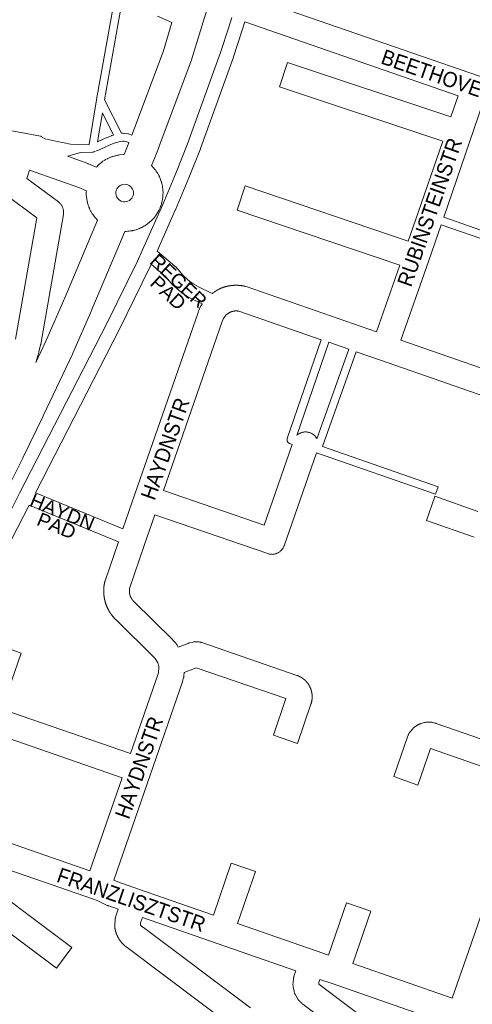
# Model space of a CAD drawing. Header units: metres. Extents: x 123819 to 142731, y 393440 to 405763.
# Tile 238 of 256: x 133596 to 133826, y 399340 to 399839. Entities that reach past the tile are written whole.
import ezdxf
from ezdxf.enums import TextEntityAlignment as Align

# ---------------------------------------------------------------- set-up
doc = ezdxf.new("R2010")
doc.units = ezdxf.units.M
doc.header["$MEASUREMENT"] = 0
for name, color, linetype, lineweight in [('gs-anno-wegen algemeen tekst', 7, 'Continuous', 0), ('gs-knt-aanvullende hoofdweg', 7, 'Continuous', 0), ('gs-knt-fietspaden', 7, 'Continuous', 0), ('gs-knt-paden', 7, 'Continuous', 0), ('gs-knt-wegen algemeen', 7, 'Continuous', 0)]:
    doc.layers.add(name, color=color, linetype=linetype, lineweight=lineweight)
doc.styles.add('Style-Arial', font='arial.ttf')

msp = doc.modelspace()

# ---------------------------------------------------------------- linework, layer by layer
at = {"layer": 'gs-knt-aanvullende hoofdweg', "color": 7, "linetype": 'Continuous', "flags": 128}
for points in [[(133691.26, 399844.97), (133683.43, 399819.12), (133683.42, 399819.1), (133683.35, 399818.87), (133683.27, 399818.64), (133683.26, 399818.63), (133683.25, 399818.6), (133666.81, 399774.79), (133666.75, 399774.63), (133665.51, 399771.55), (133663.06, 399765.44), (133664.22, 399764.2), (133664.78, 399763.51), (133665, 399763.24), (133665.2, 399762.96), (133665.27, 399762.85), (133666.19, 399761.43), (133666.7, 399760.51), (133666.73, 399760.46), (133666.77, 399760.38), (133666.86, 399760.21), (133666.89, 399760.15), (133666.91, 399760.11), (133666.95, 399760.03), (133667.01, 399759.9), (133667.04, 399759.81), (133667.07, 399759.75), (133667.66, 399758.35), (133668, 399757.36), (133668.02, 399757.28), (133668.04, 399757.22), (133668.07, 399757.15), (133668.1, 399757.06), (133668.12, 399756.97), (133668.15, 399756.89), (133668.16, 399756.83), (133668.18, 399756.75), (133668.21, 399756.65), (133668.23, 399756.56), (133668.24, 399756.51), (133668.26, 399756.45), (133668.56, 399755.07), (133668.57, 399755.02), (133668.64, 399754.68), (133668.69, 399754.34), (133668.77, 399753.74), (133668.78, 399753.62), (133668.81, 399753.39), (133668.81, 399753.36), (133668.81, 399753.31), (133668.83, 399753.05), (133668.83, 399753), (133668.89, 399751.76), (133668.89, 399751.43), (133668.88, 399751.09), (133668.84, 399750.18), (133668.84, 399750.15), (133668.84, 399750.08), (133668.82, 399749.84), (133668.81, 399749.76), (133668.81, 399749.71), (133668.8, 399749.63), (133668.78, 399749.5), (133668.76, 399749.36), (133668.75, 399749.28), (133668.61, 399748.29), (133668.31, 399746.85), (133668.29, 399746.75), (133668.27, 399746.67), (133668.26, 399746.61), (133668.24, 399746.55), (133668.19, 399746.34), (133668.18, 399746.3), (133668.16, 399746.25), (133668.09, 399746.01), (133668.07, 399745.96), (133667.77, 399745.07), (133667.75, 399744.99), (133667.72, 399744.92), (133667.67, 399744.78), (133667.51, 399744.36), (133667.39, 399744.07), (133667.08, 399743.33), (133667.07, 399743.32), (133666.93, 399743.02), (133666.93, 399743.01), (133666.77, 399742.71), (133666.77, 399742.7), (133666.33, 399741.9), (133665.42, 399740.45), (133665.28, 399740.25), (133665.25, 399740.19), (133665.22, 399740.15), (133665.18, 399740.09), (133665.09, 399739.97), (133665, 399739.85), (133664.95, 399739.79), (133664.88, 399739.69), (133664.33, 399738.99), (133664.05, 399738.66), (133663.76, 399738.35), (133663.25, 399737.83), (133662.97, 399737.55), (133662.93, 399737.51), (133662.87, 399737.45), (133662.72, 399737.31), (133662.66, 399737.26), (133662.63, 399737.22), (133662.54, 399737.14), (133662.47, 399737.08), (133662.43, 399737.05), (133662, 399736.68), (133661.07, 399735.95), (133661.01, 399735.91), (133660.65, 399735.63), (133660.27, 399735.37), (133660.24, 399735.34), (133660.2, 399735.31), (133660.19, 399735.31), (133659.94, 399735.14), (133659.91, 399735.12), (133659.91, 399735.12), (133659.62, 399734.94), (133659.61, 399734.94), (133659.29, 399734.76), (133659.22, 399734.71), (133659.12, 399734.66), (133658.69, 399734.41), (133658.4, 399734.25), (133658.11, 399734.11), (133657.83, 399733.98), (133657.71, 399733.92), (133657.55, 399733.85), (133657.09, 399733.63), (133657.07, 399733.62), (133657.03, 399733.61), (133656.86, 399733.53), (133656.77, 399733.49), (133656.75, 399733.49), (133656.11, 399733.21), (133655.82, 399733.09), (133655.52, 399732.99), (133655.22, 399732.9), (133654.54, 399732.7), (133654.22, 399732.62), (133653.89, 399732.55), (133653.35, 399732.45), (133653.29, 399732.44), (133653.23, 399732.43), (133653.03, 399732.39), (133653.01, 399732.39), (133652.86, 399732.36), (133652.55, 399732.31), (133652.38, 399732.29), (133651.66, 399732.19), (133651.59, 399732.18), (133651.55, 399732.17), (133651.35, 399732.15), (133651.22, 399732.14), (133651.17, 399732.13), (133651.08, 399732.13), (133651.05, 399732.12), (133650.16, 399732.06), (133650.14, 399732.06), (133649.82, 399732.05), (133649.76, 399732.05), (133649.71, 399732.05), (133649.66, 399732.05), (133649.52, 399732.05), (133649.47, 399732.05), (133647.22, 399726.71), (133632.78, 399692.43), (133632.75, 399692.35), (133623.14, 399670.34), (133623.05, 399670.13), (133608.06, 399638.45), (133608.02, 399638.38), (133597.68, 399617.1), (133597.63, 399617.02), (133578.09, 399578.08)], [(133652.99, 399780.91), (133669.11, 399823.69), (133669.12, 399823.69), (133669.12, 399823.7), (133673.44, 399838.09)], [(133634.94, 399764.61), (133635.23, 399764.91), (133635.85, 399765.55), (133636.26, 399765.94), (133636.31, 399765.98), (133636.33, 399766), (133636.55, 399766.21), (133636.58, 399766.23), (133637.06, 399766.64), (133637.67, 399767.11), (133637.92, 399767.29), (133638.37, 399767.62), (133639.14, 399768.11), (133639.18, 399768.13), (133639.45, 399768.31), (133639.47, 399768.32), (133639.75, 399768.49), (133640.5, 399768.87), (133640.67, 399768.96), (133640.94, 399769.1), (133641.2, 399769.23), (133642.29, 399769.69), (133642.35, 399769.71), (133642.36, 399769.72), (133642.65, 399769.83), (133642.66, 399769.83), (133642.68, 399769.84), (133642.7, 399769.85), (133642.71, 399769.85), (133642.97, 399769.94), (133643, 399769.95), (133643.01, 399769.96), (133643.03, 399769.96), (133643.05, 399769.97), (133643.11, 399769.99), (133643.92, 399770.23), (133644.26, 399770.32), (133644.61, 399770.4), (133644.78, 399770.44), (133645.45, 399770.61), (133645.78, 399770.69), (133646.12, 399770.76), (133646.46, 399770.81), (133646.8, 399770.84), (133648.98, 399771.01), (133649.01, 399771.02), (133649.12, 399771.02), (133651.54, 399777.07), (133651.57, 399777.15)], [(133648.77, 399747.15), (133649.49, 399747.1), (133650.3, 399747.19), (133651.08, 399747.43), (133651.8, 399747.8), (133652.44, 399748.3), (133652.98, 399748.9), (133653.39, 399749.59), (133653.68, 399750.35), (133653.83, 399751.15), (133653.82, 399751.96), (133653.67, 399752.76), (133653.38, 399753.52), (133652.95, 399754.21), (133652.41, 399754.81), (133651.77, 399755.3), (133651.06, 399755.66), (133650.26, 399755.9), (133649.82, 399755.95), (133648.24, 399755.77), (133647.74, 399755.65), (133647.13, 399755.37), (133646.48, 399754.89), (133645.92, 399754.3), (133645.49, 399753.65), (133645.48, 399753.63), (133645.39, 399753.42), (133645.27, 399753.15), (133645.14, 399752.79), (133645.13, 399752.76), (133644.99, 399752.08), (133644.96, 399751.27), (133645.09, 399750.47), (133645.35, 399749.71), (133645.75, 399749), (133646.27, 399748.38), (133646.86, 399747.9), (133647.69, 399747.45), (133648.76, 399747.15), (133648.77, 399747.15), (133648.77, 399747.15)], [(133604.26, 399665.54), (133609.42, 399676.45), (133618.96, 399698.31), (133635.59, 399737.77), (133634.41, 399739.06), (133634.05, 399739.54), (133633.6, 399740.12), (133633.58, 399740.15), (133633.55, 399740.19), (133633.53, 399740.22), (133633.51, 399740.25), (133633.36, 399740.45), (133633.21, 399740.68), (133633.15, 399740.79), (133632.43, 399741.94), (133632.24, 399742.29), (133632.1, 399742.57), (133631.79, 399743.18), (133631.76, 399743.24), (133631.64, 399743.5), (133631.59, 399743.61), (133631.57, 399743.65), (133631.56, 399743.68), (133631.51, 399743.8), (133631.29, 399744.31), (133631.26, 399744.39), (133631.14, 399744.69), (133631.01, 399745.04), (133630.89, 399745.41), (133630.57, 399746.52), (133630.56, 399746.55), (133630.53, 399746.64), (133630.52, 399746.69), (133630.5, 399746.75), (133630.48, 399746.85), (133630.47, 399746.87), (133630.44, 399747.02), (133630.42, 399747.11), (133630.41, 399747.14), (133630.41, 399747.14), (133630.4, 399747.18), (133630.4, 399747.2), (133630.15, 399748.51), (133629.97, 399750.03), (133629.94, 399750.37), (133629.93, 399750.71), (133629.93, 399752), (133629.96, 399752.57)]]:
    msp.add_lwpolyline(points, dxfattribs=at)
at = {"layer": 'gs-knt-fietspaden', "color": 7, "linetype": 'Continuous', "flags": 128}
for points in [[(133578.09, 399578.08), (133583.97, 399575.64), (133596.09, 399599.22), (133640.28, 399685.26), (133655.91, 399716.93), (133658.45, 399722.64), (133668.72, 399745.71), (133675.56, 399761.89), (133681.31, 399776.54), (133698.11, 399822.82), (133702.27, 399835.77), (133703.8, 399840.63)], [(133710.44, 399838.34), (133708.96, 399833.65), (133708.95, 399833.63), (133704.77, 399820.61), (133704.73, 399820.48), (133687.89, 399774.1), (133687.86, 399774.01), (133682.07, 399759.28), (133682.04, 399759.2), (133675.17, 399742.94), (133675.14, 399742.88), (133665.88, 399722.07)], [(133665.88, 399722.07), (133674.95, 399714.43), (133675.06, 399714.33), (133675.16, 399714.24), (133675.26, 399714.14), (133675.35, 399714.03), (133679.27, 399709.48), (133682.71, 399706.51), (133684.5, 399705.32), (133686.97, 399703.95), (133693.78, 399700.62)], [(133662.91, 399715.39), (133662.3, 399714.01), (133662.24, 399713.88), (133646.57, 399682.13), (133646.54, 399682.08), (133604.08, 399599.41)], [(133688.79, 399695.25), (133683.81, 399697.69), (133683.66, 399697.76), (133680.98, 399699.24), (133680.85, 399699.32), (133680.72, 399699.4), (133678.63, 399700.8), (133678.52, 399700.88), (133678.4, 399700.96), (133678.3, 399701.05), (133674.49, 399704.33), (133674.39, 399704.42), (133674.29, 399704.51), (133674.2, 399704.6), (133674.11, 399704.7), (133670.21, 399709.24), (133662.91, 399715.39)], [(133604.08, 399599.41), (133648.51, 399581.14)], [(133600.86, 399593.14), (133588.74, 399569.56), (133554.73, 399502.98), (133527.07, 399444.94)], [(133646.22, 399574.49), (133600.86, 399593.14)]]:
    msp.add_lwpolyline(points, dxfattribs=at)
at = {"layer": 'gs-knt-paden', "color": 7, "linetype": 'Continuous', "flags": 128}
for points in [[(133561.78, 399788.62), (133606.61, 399780.34), (133606.66, 399780.33), (133606.69, 399780.33), (133606.7, 399780.32), (133606.76, 399780.31), (133606.78, 399780.31), (133606.8, 399780.3), (133606.85, 399780.28), (133606.87, 399780.28), (133606.89, 399780.27), (133606.94, 399780.25), (133606.97, 399780.24), (133606.98, 399780.24), (133607.03, 399780.22), (133607.06, 399780.21), (133607.07, 399780.2), (133607.12, 399780.18), (133607.14, 399780.17), (133607.16, 399780.16), (133607.21, 399780.13), (133609.08, 399779.11), (133615.09, 399777.74), (133618.68, 399777.06), (133618.76, 399777.04), (133621.93, 399776.31), (133625.74, 399775.98), (133631.32, 399776.23), (133635.15, 399798.89), (133635.16, 399798.91), (133643.72, 399846.91, -0.371802)], [(133767.02, 399670.96), (133749.92, 399622.94), (133808.65, 399602.54), (133808.66, 399602.54, -0.406282), (133808.66, 399602.52), (133808.66, 399602.52), (133807.35, 399598.74), (133807.34, 399598.74)]]:
    msp.add_lwpolyline(points, format="xyb", dxfattribs=at)
for points in [[(133647.67, 399846.21), (133639.23, 399798.86), (133647.87, 399781.83), (133648.28, 399781.87), (133648.35, 399781.87), (133648.43, 399781.87), (133648.51, 399781.87), (133648.58, 399781.87), (133649.5, 399781.81), (133649.57, 399781.81), (133649.64, 399781.8), (133649.71, 399781.79), (133650.99, 399781.57), (133651.07, 399781.56), (133651.15, 399781.54), (133651.22, 399781.52), (133651.3, 399781.49), (133652.99, 399780.91)], [(133673.44, 399838.09), (133666.02, 399841.23)], [(133635.61, 399777.44), (133640.33, 399779.69), (133640.39, 399779.71), (133640.45, 399779.74), (133642.68, 399780.63), (133642.75, 399780.66), (133642.81, 399780.68), (133642.87, 399780.7), (133643.8, 399780.96), (133638.1, 399792.2), (133635.61, 399777.44)], [(133651.57, 399777.15), (133651.39, 399777.21), (133650.15, 399777.63), (133649.14, 399777.81), (133648.48, 399777.85), (133647.06, 399777.72), (133644.08, 399776.86), (133642.01, 399776.03), (133637.27, 399773.78), (133637.23, 399773.76), (133637.18, 399773.74), (133635.77, 399773.15), (133635.69, 399773.12), (133633.72, 399772.4), (133633.7, 399772.39), (133633.67, 399772.38), (133633.63, 399772.37), (133633.61, 399772.36), (133633.58, 399772.35), (133633.53, 399772.34), (133633.51, 399772.34), (133633.48, 399772.33), (133633.44, 399772.32), (133633.42, 399772.32), (133633.39, 399772.31), (133633.34, 399772.3), (133633.32, 399772.3), (133633.29, 399772.3), (133633.24, 399772.29), (133633.22, 399772.29), (133633.19, 399772.29), (133633.15, 399772.28), (133633.12, 399772.28), (133627, 399772.02), (133620.5, 399770.16)], [(133811.46, 399739.24), (133836.52, 399730.57)], [(133835.21, 399726.77), (133810.15, 399735.44)], [(133734.44, 399624), (133733.26, 399624.4), (133733.17, 399624.43), (133733.08, 399624.47), (133732.99, 399624.51), (133732.91, 399624.56), (133732.83, 399624.6), (133732.75, 399624.66), (133732.67, 399624.71), (133732.6, 399624.78), (133732.52, 399624.84), (133732.46, 399624.91), (133732.39, 399624.98), (133732.33, 399625.05), (133732.27, 399625.13), (133732.22, 399625.21), (133732.17, 399625.29), (133732.12, 399625.37), (133732.08, 399625.46), (133732.04, 399625.55), (133732.01, 399625.64), (133731.98, 399625.73), (133731.95, 399625.82), (133731.93, 399625.92), (133731.91, 399626.01), (133731.9, 399626.11), (133731.89, 399626.2), (133731.89, 399626.3), (133731.89, 399626.39), (133731.9, 399626.49), (133731.91, 399626.58), (133731.93, 399626.68), (133731.95, 399626.77), (133731.97, 399626.87), (133732, 399626.96), (133749.26, 399677.1)], [(133753.06, 399675.79), (133736.8, 399628.56)], [(133747.04, 399626.83), (133763.22, 399672.28)], [(133807.34, 399598.74), (133807.34, 399598.74), (133746.76, 399619.78)]]:
    msp.add_lwpolyline(points, dxfattribs=at)
at = {"layer": 'gs-knt-wegen algemeen', "color": 7, "linetype": 'Continuous', "flags": 128}
for points in [[(133714.34, 399850.76), (133829.16, 399811.01), (133859.69, 399800.44)], [(133818.77, 399800.83), (133710.44, 399838.34)], [(133732.13, 399817.73), (133815.13, 399790.19), (133818.77, 399800.83)], [(133831.07, 399796.57), (133811.46, 399739.24)], [(133620.5, 399770.16), (133620.77, 399770.06), (133620.84, 399770.03), (133630.71, 399766.44), (133630.9, 399766.37), (133631.09, 399766.29), (133634.94, 399764.61)], [(133601.05, 399763.18), (133599.81, 399758.93), (133615.78, 399747.03), (133616.02, 399746.84), (133616.26, 399746.64), (133616.49, 399746.42), (133616.7, 399746.19), (133616.91, 399745.96), (133617.1, 399745.71), (133617.28, 399745.46), (133617.45, 399745.2), (133617.6, 399744.93), (133617.75, 399744.65), (133617.88, 399744.36), (133617.99, 399744.07), (133618.09, 399743.78), (133618.18, 399743.48), (133618.25, 399743.17), (133618.31, 399742.87), (133618.35, 399742.56), (133618.38, 399742.25), (133618.4, 399741.94), (133618.39, 399741.62), (133618.38, 399741.31), (133618.35, 399741), (133618.3, 399740.69), (133606.8, 399674.93), (133606.76, 399674.7), (133606.71, 399674.48), (133605.83, 399670.96), (133605.76, 399670.71), (133604.26, 399665.54)], [(133629.96, 399752.57), (133626.06, 399754.28), (133616.43, 399757.79), (133601.05, 399763.18)], [(133594.02, 399677.4), (133604.78, 399738.99), (133588.41, 399751.19)], [(133810.15, 399735.44), (133803.64, 399716.82), (133789.69, 399676.89)], [(133693.78, 399700.62), (133696.44, 399702.33), (133696.67, 399702.47), (133696.92, 399702.61), (133697.17, 399702.73), (133697.26, 399702.78), (133697.36, 399702.82), (133697.45, 399702.86), (133697.55, 399702.91), (133697.65, 399702.95), (133697.74, 399702.99), (133697.84, 399703.04), (133697.94, 399703.08), (133698.04, 399703.12), (133698.13, 399703.16), (133698.23, 399703.2), (133698.33, 399703.24), (133698.43, 399703.28), (133698.53, 399703.32), (133698.63, 399703.36), (133698.72, 399703.39), (133698.82, 399703.43), (133698.92, 399703.47), (133699.02, 399703.5), (133699.12, 399703.54), (133699.22, 399703.57), (133699.32, 399703.61), (133699.42, 399703.64), (133699.52, 399703.68), (133699.62, 399703.71), (133699.72, 399703.74), (133699.83, 399703.77), (133699.93, 399703.81), (133700.03, 399703.84), (133700.13, 399703.87), (133700.23, 399703.9), (133700.33, 399703.93), (133700.43, 399703.96), (133700.54, 399703.98), (133700.64, 399704.01), (133700.74, 399704.04), (133700.84, 399704.07), (133700.94, 399704.09), (133701.05, 399704.12), (133701.15, 399704.14), (133701.25, 399704.17), (133701.36, 399704.19), (133701.46, 399704.22), (133701.56, 399704.24), (133701.67, 399704.26), (133701.77, 399704.28), (133701.87, 399704.31), (133701.98, 399704.33), (133702.08, 399704.35), (133702.18, 399704.37), (133702.29, 399704.39), (133702.39, 399704.41), (133702.5, 399704.42), (133702.6, 399704.44), (133702.71, 399704.46), (133702.81, 399704.48), (133702.91, 399704.49), (133703.02, 399704.51), (133703.12, 399704.52), (133703.23, 399704.54), (133703.33, 399704.55), (133703.44, 399704.57), (133703.54, 399704.58), (133703.65, 399704.59), (133703.75, 399704.6), (133703.86, 399704.61), (133703.97, 399704.63), (133704.07, 399704.64), (133704.18, 399704.65), (133704.28, 399704.66), (133704.39, 399704.66), (133704.49, 399704.67), (133704.6, 399704.68), (133704.7, 399704.69), (133704.81, 399704.69), (133704.91, 399704.7), (133705.02, 399704.71), (133705.13, 399704.71), (133705.23, 399704.71), (133705.34, 399704.72), (133705.44, 399704.72), (133705.55, 399704.72), (133705.66, 399704.73), (133705.76, 399704.73), (133705.87, 399704.73), (133705.97, 399704.73), (133706.08, 399704.73), (133706.18, 399704.73), (133706.29, 399704.73), (133706.4, 399704.73), (133706.5, 399704.73), (133706.61, 399704.72), (133706.71, 399704.72), (133706.82, 399704.72), (133706.93, 399704.71), (133707.03, 399704.71), (133707.14, 399704.7), (133707.24, 399704.7), (133707.35, 399704.69), (133707.45, 399704.68), (133707.56, 399704.68), (133707.66, 399704.67), (133707.77, 399704.66), (133707.88, 399704.65), (133707.98, 399704.64), (133708.09, 399704.63), (133708.19, 399704.62), (133708.3, 399704.61), (133708.4, 399704.6), (133708.51, 399704.58), (133708.61, 399704.57), (133708.72, 399704.56), (133708.82, 399704.54), (133708.93, 399704.53), (133709.03, 399704.51), (133709.14, 399704.5), (133709.24, 399704.48), (133709.35, 399704.47), (133709.45, 399704.45), (133709.55, 399704.43), (133709.66, 399704.41), (133709.76, 399704.4), (133709.87, 399704.38), (133709.97, 399704.36), (133710.08, 399704.34), (133710.18, 399704.31), (133710.28, 399704.29), (133710.39, 399704.27), (133710.64, 399704.21), (133710.9, 399704.14), (133711.15, 399704.06)], [(133711.15, 399704.06), (133777.39, 399681.15)], [(133648.51, 399581.14), (133654.63, 399598.73), (133686.67, 399690.96), (133686.78, 399691.25), (133686.9, 399691.54), (133688.01, 399693.97), (133688.14, 399694.22), (133688.27, 399694.47), (133688.41, 399694.71), (133688.57, 399694.94), (133688.73, 399695.17), (133688.79, 399695.25)], [(133749.26, 399677.1), (133707.33, 399691.6), (133707.26, 399691.61), (133707.2, 399691.62), (133707.13, 399691.63), (133707.06, 399691.64), (133706.99, 399691.65), (133706.93, 399691.66), (133706.86, 399691.67), (133706.79, 399691.67), (133706.72, 399691.68), (133706.66, 399691.69), (133706.59, 399691.69), (133706.52, 399691.7), (133706.45, 399691.7), (133706.39, 399691.7), (133706.32, 399691.71), (133706.25, 399691.71), (133706.18, 399691.71), (133706.11, 399691.71), (133706.05, 399691.71), (133705.98, 399691.71), (133705.91, 399691.71), (133705.84, 399691.71), (133705.77, 399691.71), (133705.71, 399691.7), (133705.64, 399691.7), (133705.57, 399691.7), (133705.5, 399691.69), (133705.44, 399691.69), (133705.37, 399691.68), (133705.3, 399691.67), (133705.23, 399691.67), (133705.17, 399691.66), (133705.1, 399691.65), (133705.03, 399691.64), (133704.96, 399691.63), (133704.9, 399691.62), (133704.83, 399691.61), (133704.76, 399691.6), (133704.69, 399691.59), (133704.63, 399691.58), (133704.56, 399691.57), (133704.5, 399691.55), (133704.43, 399691.54), (133704.36, 399691.52), (133704.3, 399691.51), (133704.23, 399691.49), (133704.16, 399691.48), (133704.1, 399691.46), (133704.03, 399691.44), (133703.97, 399691.42), (133703.9, 399691.41), (133703.84, 399691.39), (133703.77, 399691.37), (133703.71, 399691.35), (133703.64, 399691.33), (133703.58, 399691.3), (133703.51, 399691.28), (133703.45, 399691.26), (133703.39, 399691.24), (133703.32, 399691.21), (133703.26, 399691.19), (133703.2, 399691.16), (133703.13, 399691.14), (133703.07, 399691.11), (133701.17, 399689.89), (133700.79, 399689.54), (133699.56, 399687.9), (133698.86, 399686.39), (133669.07, 399600.62), (133720.19, 399582.99), (133734.44, 399624)], [(133789.69, 399676.89), (133857.83, 399653.23), (133882.64, 399644.61), (133899.63, 399692.49)], [(133763.22, 399672.28), (133753.06, 399675.79)], [(133847.39, 399643.07), (133779.26, 399666.73), (133767.02, 399670.96)], [(133736.8, 399628.56), (133736.81, 399628.57), (133737.05, 399628.78), (133737.29, 399628.98), (133737.55, 399629.16), (133737.81, 399629.34), (133738.08, 399629.5), (133738.36, 399629.64), (133738.64, 399629.78), (133738.93, 399629.9), (133739.23, 399630), (133739.53, 399630.09), (133739.84, 399630.17), (133740.15, 399630.23), (133740.46, 399630.28), (133740.77, 399630.31), (133741.08, 399630.33), (133741.4, 399630.33), (133741.71, 399630.31), (133742.03, 399630.28), (133742.34, 399630.24), (133742.65, 399630.18), (133742.95, 399630.11), (133743.25, 399630.02), (133743.55, 399629.92), (133743.84, 399629.8), (133744.13, 399629.67), (133744.41, 399629.52), (133744.68, 399629.36), (133744.94, 399629.19), (133745.2, 399629.01), (133745.45, 399628.81), (133745.68, 399628.6), (133745.91, 399628.38), (133746.12, 399628.16), (133746.33, 399627.92), (133746.52, 399627.67), (133746.7, 399627.41), (133746.87, 399627.14), (133747.02, 399626.87), (133747.04, 399626.83)], [(133631.72, 399407.67), (133648.09, 399454.83), (133582.81, 399477.42)], [(133566.83, 399430.16), (133631.72, 399407.67)], [(133705.43, 399327.64), (133651.44, 399368.21), (133651.37, 399368.25), (133651.3, 399368.29), (133651.24, 399368.33), (133651.17, 399368.37), (133651.1, 399368.41), (133651.04, 399368.46), (133650.97, 399368.5), (133650.9, 399368.54), (133650.84, 399368.59), (133650.77, 399368.63), (133650.71, 399368.68), (133650.64, 399368.72), (133650.58, 399368.77), (133650.51, 399368.82), (133650.45, 399368.86), (133650.38, 399368.91), (133650.31, 399368.96), (133650.25, 399369.01), (133650.19, 399369.05), (133650.12, 399369.1), (133650.06, 399369.15), (133650, 399369.2), (133649.93, 399369.25), (133649.87, 399369.3), (133649.81, 399369.35), (133649.75, 399369.4), (133649.69, 399369.45), (133649.62, 399369.5), (133649.56, 399369.55), (133649.5, 399369.6), (133649.44, 399369.65), (133649.38, 399369.71), (133649.32, 399369.76), (133649.26, 399369.81), (133649.2, 399369.87), (133649.14, 399369.92), (133649.08, 399369.97), (133649.02, 399370.03), (133648.96, 399370.08), (133648.91, 399370.14), (133648.85, 399370.19), (133648.79, 399370.25), (133648.73, 399370.3), (133648.68, 399370.36), (133648.62, 399370.41), (133648.57, 399370.47), (133648.51, 399370.53), (133648.45, 399370.58), (133648.45, 399370.59), (133648.4, 399370.64), (133648.34, 399370.7), (133648.29, 399370.76), (133648.23, 399370.82), (133648.18, 399370.87), (133648.13, 399370.93), (133648.07, 399370.99), (133648.02, 399371.05), (133647.97, 399371.11), (133647.92, 399371.17), (133647.86, 399371.23), (133647.81, 399371.29), (133647.76, 399371.35), (133647.71, 399371.41), (133647.66, 399371.47), (133647.6, 399371.54), (133647.55, 399371.6), (133647.5, 399371.66), (133647.45, 399371.73), (133647.41, 399371.79), (133647.36, 399371.85), (133647.31, 399371.92), (133647.26, 399371.98), (133647.21, 399372.04), (133647.16, 399372.11), (133647.12, 399372.17), (133647.07, 399372.24), (133647.02, 399372.3), (133646.98, 399372.37), (133646.93, 399372.43), (133646.89, 399372.5), (133646.84, 399372.56), (133646.8, 399372.63), (133646.75, 399372.7), (133646.71, 399372.76), (133646.67, 399372.83), (133646.62, 399372.9), (133646.58, 399372.96), (133646.54, 399373.03), (133646.5, 399373.1), (133646.45, 399373.16), (133646.41, 399373.23), (133646.37, 399373.3), (133646.33, 399373.37), (133646.29, 399373.44), (133646.25, 399373.51), (133646.21, 399373.58), (133646.17, 399373.65), (133646.13, 399373.72), (133646.09, 399373.79), (133646.05, 399373.86), (133646.02, 399373.93), (133645.98, 399374), (133645.94, 399374.07), (133645.91, 399374.14), (133645.87, 399374.21), (133645.84, 399374.28), (133645.8, 399374.35), (133645.77, 399374.43), (133645.73, 399374.5), (133645.7, 399374.57), (133645.66, 399374.64), (133645.63, 399374.71), (133645.59, 399374.79), (133645.56, 399374.86), (133645.53, 399374.94), (133645.5, 399375.01), (133645.47, 399375.08), (133645.43, 399375.15), (133645.4, 399375.23), (133645.37, 399375.3), (133645.34, 399375.38), (133645.31, 399375.45), (133645.29, 399375.52), (133645.26, 399375.6), (133645.23, 399375.67), (133645.2, 399375.75), (133645.17, 399375.82), (133645.15, 399375.9), (133645.12, 399375.97), (133645.09, 399376.05), (133645.07, 399376.12), (133645.04, 399376.2), (133645.02, 399376.28), (133644.99, 399376.35), (133644.97, 399376.43), (133644.94, 399376.5), (133644.92, 399376.58), (133644.9, 399376.65), (133644.87, 399376.73), (133644.85, 399376.81), (133644.83, 399376.88), (133644.81, 399376.96), (133644.79, 399377.04), (133644.77, 399377.11), (133644.75, 399377.2), (133644.73, 399377.27), (133644.71, 399377.35), (133644.69, 399377.43), (133644.67, 399377.51), (133644.65, 399377.58), (133644.63, 399377.66), (133644.62, 399377.74), (133644.6, 399377.82), (133644.58, 399377.9), (133644.57, 399377.97), (133644.55, 399378.05), (133644.54, 399378.13), (133644.52, 399378.21), (133644.51, 399378.29), (133644.49, 399378.37), (133644.48, 399378.44), (133644.44, 399378.74), (133644.41, 399379.05), (133644.39, 399379.35), (133644.39, 399379.65), (133644.4, 399379.95), (133644.61, 399383.03), (133644.63, 399383.31), (133644.67, 399383.59), (133644.72, 399383.86), (133644.78, 399384.14), (133644.85, 399384.41), (133644.93, 399384.68), (133646.11, 399388.15), (133641.29, 399389.8), (133641.04, 399389.89), (133640.8, 399389.99), (133640.56, 399390.1), (133635.5, 399392.55), (133633.57, 399393.25), (133568.46, 399415.82)]]:
    msp.add_lwpolyline(points, dxfattribs=at)
for points in [[(133777.39, 399681.15), (133789.18, 399714.9), (133706.5, 399742.78, -0.384931), (133706.5, 399742.79), (133710.65, 399755.11, -0.38493), (133710.66, 399755.12), (133793.47, 399727.19), (133798.51, 399741.6), (133810.92, 399777.87), (133728.04, 399805.37, -0.384856), (133728.03, 399805.38), (133732.12, 399817.72, -0.384856), (133732.13, 399817.73)], [(133746.76, 399619.78), (133730.36, 399572.59), (133730.25, 399572.29), (133730.12, 399571.99), (133729.98, 399571.71), (133729.83, 399571.43), (133729.66, 399571.16), (133729.48, 399570.9), (133729.28, 399570.64), (133729.08, 399570.4), (133728.86, 399570.17), (133728.63, 399569.94), (133728.39, 399569.73), (133728.14, 399569.53), (133727.88, 399569.35), (133727.61, 399569.17), (133727.34, 399569.01), (133727.05, 399568.87), (133726.76, 399568.74), (133726.47, 399568.62), (133726.17, 399568.51), (133725.86, 399568.43), (133725.55, 399568.35), (133725.24, 399568.29), (133724.92, 399568.25), (133724.6, 399568.22), (133724.28, 399568.21), (133723.96, 399568.22), (133723.64, 399568.24), (133723.33, 399568.27), (133723.01, 399568.32), (133722.7, 399568.39), (133722.39, 399568.47), (133722.09, 399568.57), (133664.79, 399588.32), (133659.54, 399573.22), (133651.91, 399550.95), (133651.9, 399550.89), (133651.89, 399550.84), (133651.88, 399550.78), (133651.87, 399550.72), (133651.87, 399550.67), (133651.86, 399550.61), (133651.85, 399550.56), (133651.85, 399550.5), (133651.84, 399550.45), (133651.83, 399550.39), (133651.83, 399550.33), (133651.82, 399550.28), (133651.82, 399550.22), (133651.81, 399550.17), (133651.81, 399550.11), (133651.81, 399550.05), (133651.8, 399550), (133651.8, 399549.94), (133651.8, 399549.89), (133651.8, 399549.83), (133651.8, 399549.77), (133651.8, 399549.72), (133651.79, 399549.66), (133651.79, 399549.61), (133651.8, 399549.55), (133651.8, 399549.49), (133651.8, 399549.44), (133651.8, 399549.38), (133651.8, 399549.33), (133651.8, 399549.27), (133651.81, 399549.21), (133651.81, 399549.16), (133651.81, 399549.1), (133651.82, 399549.04), (133651.82, 399548.99), (133651.83, 399548.93), (133651.83, 399548.88), (133651.84, 399548.82), (133651.85, 399548.77), (133651.85, 399548.71), (133651.86, 399548.65), (133651.87, 399548.6), (133651.88, 399548.54), (133651.89, 399548.49), (133651.89, 399548.43), (133651.9, 399548.38), (133651.91, 399548.32), (133651.92, 399548.27), (133651.93, 399548.21), (133651.95, 399548.16), (133651.96, 399548.1), (133651.97, 399548.05), (133651.98, 399547.99), (133651.99, 399547.94), (133652.01, 399547.88), (133652.02, 399547.83), (133652.03, 399547.77), (133652.05, 399547.72), (133652.06, 399547.66), (133652.08, 399547.61), (133652.09, 399547.56), (133652.11, 399547.5), (133652.13, 399547.45), (133652.14, 399547.4), (133652.16, 399547.34), (133652.18, 399547.29), (133652.2, 399547.24), (133652.22, 399547.18), (133652.23, 399547.13), (133652.25, 399547.08), (133652.27, 399547.03), (133652.29, 399546.97), (133652.31, 399546.92), (133652.33, 399546.87), (133652.36, 399546.82), (133652.38, 399546.76), (133652.4, 399546.71), (133652.42, 399546.66), (133652.45, 399546.61), (133652.47, 399546.56), (133652.49, 399546.51), (133652.52, 399546.46), (133652.54, 399546.41), (133652.57, 399546.36), (133652.59, 399546.31), (133652.62, 399546.26), (133652.64, 399546.21), (133652.67, 399546.16), (133652.69, 399546.11), (133652.72, 399546.06), (133652.75, 399546.01), (133652.78, 399545.96), (133652.81, 399545.91), (133652.83, 399545.86), (133652.86, 399545.82), (133652.89, 399545.77), (133652.92, 399545.72), (133652.95, 399545.67), (133652.98, 399545.63), (133653.01, 399545.58), (133653.04, 399545.53), (133653.08, 399545.49), (133653.11, 399545.44), (133653.14, 399545.39), (133653.17, 399545.35), (133653.2, 399545.3), (133653.24, 399545.26), (133653.27, 399545.21), (133653.3, 399545.17), (133653.34, 399545.12), (133653.37, 399545.08), (133653.41, 399545.03), (133653.44, 399544.99), (133653.48, 399544.95), (133653.52, 399544.9), (133653.55, 399544.86), (133653.59, 399544.82), (133653.62, 399544.78), (133653.66, 399544.73), (133653.7, 399544.69), (133653.74, 399544.65), (133653.78, 399544.61), (133653.81, 399544.57), (133653.85, 399544.53), (133653.89, 399544.49), (133653.93, 399544.45), (133653.97, 399544.41), (133654.01, 399544.37), (133654.03, 399544.35), (133673.8, 399524.81), (133673.95, 399524.65), (133674.1, 399524.49), (133675.35, 399523.08), (133675.54, 399522.85), (133675.73, 399522.61), (133675.9, 399522.36), (133676.06, 399522.1), (133676.66, 399521.09), (133681.6, 399523.05), (133681.83, 399523.14), (133682.07, 399523.22), (133682.31, 399523.28), (133682.56, 399523.34), (133684.06, 399523.68), (133684.33, 399523.74), (133684.61, 399523.78), (133684.88, 399523.82), (133685.16, 399523.84), (133685.43, 399523.84), (133685.71, 399523.84), (133686.71, 399523.81), (133686.99, 399523.79), (133687.26, 399523.77), (133687.54, 399523.73), (133687.54, 399523.73), (133687.54, 399523.73), (133687.81, 399523.68), (133688.08, 399523.61), (133688.35, 399523.54), (133688.62, 399523.46), (133736.88, 399506.81), (133736.95, 399506.79), (133737.01, 399506.77), (133737.08, 399506.74), (133737.15, 399506.72), (133737.21, 399506.69), (133737.28, 399506.67), (133737.34, 399506.64), (133737.41, 399506.62), (133737.47, 399506.59), (133737.54, 399506.56), (133737.6, 399506.54), (133737.67, 399506.51), (133737.73, 399506.48), (133737.8, 399506.45), (133737.86, 399506.42), (133737.93, 399506.4), (133737.99, 399506.37), (133738.05, 399506.34), (133738.12, 399506.31), (133738.18, 399506.28), (133738.24, 399506.24), (133738.31, 399506.21), (133738.37, 399506.18), (133738.43, 399506.15), (133738.49, 399506.12), (133738.56, 399506.08), (133738.62, 399506.05), (133738.68, 399506.02), (133738.74, 399505.98), (133738.8, 399505.95), (133738.87, 399505.91), (133738.93, 399505.88), (133738.99, 399505.84), (133739.05, 399505.81), (133739.11, 399505.77), (133739.17, 399505.73), (133739.23, 399505.7), (133739.29, 399505.66), (133739.35, 399505.62), (133739.4, 399505.58), (133739.46, 399505.54), (133739.52, 399505.5), (133739.58, 399505.47), (133739.64, 399505.43), (133739.7, 399505.39), (133739.75, 399505.35), (133739.81, 399505.3), (133739.87, 399505.26), (133739.93, 399505.22), (133739.98, 399505.18), (133740.04, 399505.14), (133740.1, 399505.1), (133740.15, 399505.05), (133740.21, 399505.01), (133740.26, 399504.97), (133740.32, 399504.92), (133740.37, 399504.88), (133740.43, 399504.83), (133740.48, 399504.79), (133740.54, 399504.74), (133740.59, 399504.7), (133740.64, 399504.65), (133740.7, 399504.61), (133740.75, 399504.56), (133740.8, 399504.51), (133740.85, 399504.47), (133740.91, 399504.42), (133740.96, 399504.37), (133741.01, 399504.32), (133741.06, 399504.28), (133741.11, 399504.23), (133741.16, 399504.18), (133741.21, 399504.13), (133741.26, 399504.08), (133741.31, 399504.03), (133741.36, 399503.98), (133741.41, 399503.93), (133741.46, 399503.88), (133741.51, 399503.83), (133741.55, 399503.78), (133741.6, 399503.72), (133741.65, 399503.67), (133741.7, 399503.62), (133741.74, 399503.57), (133741.79, 399503.51), (133741.84, 399503.46), (133741.88, 399503.41), (133741.93, 399503.35), (133741.97, 399503.3), (133742.02, 399503.25), (133742.06, 399503.19), (133742.11, 399503.14), (133742.15, 399503.08), (133742.19, 399503.03), (133742.24, 399502.97), (133742.28, 399502.92), (133742.32, 399502.86), (133742.36, 399502.8), (133742.41, 399502.75), (133742.45, 399502.69), (133742.49, 399502.63), (133742.53, 399502.57), (133742.57, 399502.52), (133742.61, 399502.46), (133742.65, 399502.4), (133742.69, 399502.34), (133742.73, 399502.28), (133742.77, 399502.23), (133742.81, 399502.17), (133742.84, 399502.11), (133742.88, 399502.05), (133742.92, 399501.99), (133742.95, 399501.93), (133742.99, 399501.87), (133743.03, 399501.81), (133743.06, 399501.75), (133743.1, 399501.69), (133743.13, 399501.62), (133743.17, 399501.56), (133743.2, 399501.5), (133743.24, 399501.44), (133743.27, 399501.38), (133743.3, 399501.32), (133743.34, 399501.25), (133743.37, 399501.19), (133743.4, 399501.13), (133743.43, 399501.07), (133743.46, 399501), (133743.49, 399500.94), (133743.52, 399500.88), (133743.55, 399500.81), (133743.58, 399500.75), (133743.61, 399500.68), (133743.64, 399500.62), (133743.67, 399500.56), (133743.7, 399500.49), (133743.73, 399500.43), (133743.75, 399500.36), (133743.78, 399500.3), (133743.81, 399500.23), (133743.83, 399500.17), (133743.86, 399500.1), (133743.88, 399500.03), (133743.91, 399499.97), (133743.93, 399499.9), (133743.96, 399499.84), (133743.98, 399499.77), (133744, 399499.7), (133744.03, 399499.64), (133744.05, 399499.57), (133744.07, 399499.5), (133744.09, 399499.44), (133744.11, 399499.37), (133744.13, 399499.3), (133744.16, 399499.24), (133744.18, 399499.17), (133744.2, 399499.1), (133744.21, 399499.03), (133744.23, 399498.96), (133744.25, 399498.9), (133744.27, 399498.83), (133744.29, 399498.76), (133744.3, 399498.69), (133744.32, 399498.62), (133744.34, 399498.56), (133744.35, 399498.49), (133744.37, 399498.42), (133744.38, 399498.35), (133744.4, 399498.28), (133744.41, 399498.21), (133744.43, 399498.14), (133744.44, 399498.07), (133744.45, 399498), (133744.46, 399497.94), (133744.48, 399497.87), (133744.49, 399497.8), (133744.5, 399497.73), (133744.51, 399497.66), (133744.52, 399497.59), (133744.53, 399497.52), (133744.54, 399497.45), (133744.55, 399497.38), (133744.56, 399497.31), (133744.56, 399497.24), (133744.57, 399497.17), (133744.58, 399497.1), (133744.59, 399497.03), (133744.59, 399496.96), (133744.6, 399496.89), (133744.61, 399496.82), (133744.61, 399496.75), (133744.62, 399496.68), (133744.62, 399496.61), (133744.62, 399496.54), (133744.63, 399496.47), (133744.63, 399496.4), (133744.63, 399496.33), (133744.63, 399496.26), (133744.64, 399496.19), (133744.64, 399496.12), (133744.64, 399496.05), (133744.64, 399495.98), (133744.64, 399495.91), (133744.64, 399495.83), (133744.64, 399495.76), (133744.64, 399495.69), (133744.64, 399495.62), (133744.63, 399495.55), (133744.63, 399495.48), (133744.63, 399495.41), (133744.62, 399495.34), (133744.62, 399495.27), (133744.62, 399495.2), (133744.61, 399495.13), (133744.61, 399495.06), (133744.6, 399494.99), (133744.59, 399494.92), (133744.59, 399494.85), (133744.58, 399494.78), (133744.57, 399494.71), (133744.57, 399494.64), (133744.56, 399494.57), (133744.55, 399494.5), (133744.54, 399494.43), (133744.53, 399494.36), (133744.52, 399494.29), (133744.51, 399494.22), (133744.5, 399494.15), (133744.49, 399494.08), (133744.48, 399494.01), (133744.47, 399493.94), (133744.45, 399493.88), (133744.44, 399493.81), (133744.43, 399493.74), (133744.41, 399493.67), (133744.4, 399493.6), (133744.39, 399493.53), (133744.37, 399493.46), (133744.36, 399493.39), (133744.34, 399493.32), (133744.32, 399493.26), (133744.31, 399493.19), (133744.29, 399493.12), (133744.27, 399493.05), (133744.25, 399492.98), (133744.24, 399492.91), (133744.22, 399492.85), (133744.2, 399492.78), (133744.18, 399492.71), (133744.16, 399492.64), (133744.14, 399492.58), (133744.12, 399492.51), (133744.1, 399492.44), (133744.08, 399492.37), (133744.05, 399492.31), (133744.03, 399492.24), (133737.27, 399472.26, -0.379418), (133737.26, 399472.26), (133724.94, 399476.43, -0.379417), (133724.93, 399476.44), (133731.22, 399495), (133685.73, 399510.68), (133679.7, 399508.29), (133679.54, 399506.63), (133679.5, 399506.34), (133679.46, 399506.05), (133679.4, 399505.76), (133679.32, 399505.48), (133678.87, 399503.87), (133678.82, 399503.69), (133678.76, 399503.5), (133662.52, 399456.72), (133643.87, 399402.96)], [(133826.84, 399576.92), (133802.63, 399585.35, -0.380795), (133802.63, 399585.36), (133806.9, 399597.64, -0.380794), (133806.92, 399597.65), (133828.78, 399590.03)], [(133584.64, 399522.39), (133596.92, 399518.13, -0.380607), (133596.92, 399518.12), (133587.07, 399489.72), (133652.35, 399467.13), (133666.39, 399507.59), (133666.63, 399508.44), (133666.83, 399510.55), (133666.74, 399511.41), (133666.18, 399513.24), (133665.19, 399514.92), (133664.49, 399515.71), (133644.89, 399535.08), (133644.77, 399535.19), (133644.66, 399535.31), (133644.54, 399535.42), (133644.43, 399535.54), (133644.32, 399535.66), (133644.21, 399535.77), (133644.1, 399535.89), (133643.99, 399536.01), (133643.89, 399536.13), (133643.78, 399536.26), (133643.67, 399536.38), (133643.57, 399536.5), (133643.47, 399536.63), (133643.36, 399536.75), (133643.26, 399536.88), (133643.16, 399537), (133643.06, 399537.13), (133642.96, 399537.26), (133642.86, 399537.39), (133642.77, 399537.52), (133642.67, 399537.65), (133642.58, 399537.78), (133642.48, 399537.91), (133642.39, 399538.04), (133642.3, 399538.18), (133642.21, 399538.31), (133642.12, 399538.44), (133642.03, 399538.58), (133641.95, 399538.72), (133641.86, 399538.85), (133641.77, 399538.99), (133641.69, 399539.13), (133641.61, 399539.27), (133641.53, 399539.41), (133641.45, 399539.55), (133641.37, 399539.69), (133641.29, 399539.83), (133641.21, 399539.97), (133641.14, 399540.11), (133641.06, 399540.26), (133640.99, 399540.4), (133640.91, 399540.55), (133640.84, 399540.69), (133640.77, 399540.83), (133640.7, 399540.98), (133640.64, 399541.13), (133640.57, 399541.28), (133640.5, 399541.42), (133640.44, 399541.57), (133640.37, 399541.72), (133640.31, 399541.87), (133640.25, 399542.02), (133640.19, 399542.17), (133640.13, 399542.32), (133640.08, 399542.47), (133640.02, 399542.62), (133639.97, 399542.77), (133639.91, 399542.93), (133639.86, 399543.08), (133639.81, 399543.23), (133639.76, 399543.39), (133639.71, 399543.54), (133639.66, 399543.69), (133639.61, 399543.85), (133639.57, 399544), (133639.52, 399544.16), (133639.48, 399544.32), (133639.44, 399544.47), (133639.4, 399544.63), (133639.36, 399544.79), (133639.32, 399544.94), (133639.29, 399545.1), (133639.25, 399545.26), (133639.22, 399545.42), (133639.18, 399545.57), (133639.15, 399545.73), (133639.12, 399545.89), (133639.09, 399546.05), (133639.07, 399546.21), (133639.04, 399546.37), (133639.01, 399546.53), (133638.99, 399546.69), (133638.97, 399546.85), (133638.95, 399547.01), (133638.93, 399547.17), (133638.91, 399547.33), (133638.89, 399547.49), (133638.87, 399547.65), (133638.86, 399547.81), (133638.84, 399547.97), (133638.83, 399548.13), (133638.82, 399548.29), (133638.81, 399548.46), (133638.8, 399548.62), (133638.79, 399548.78), (133638.79, 399548.94), (133638.78, 399549.1), (133638.78, 399549.26), (133638.78, 399549.43), (133638.77, 399549.59), (133638.78, 399549.74), (133638.78, 399549.75), (133638.78, 399549.75), (133638.78, 399549.91), (133638.78, 399550.07), (133638.78, 399550.23), (133638.79, 399550.39), (133638.8, 399550.56), (133638.8, 399550.72), (133638.81, 399550.88), (133638.82, 399551.04), (133638.83, 399551.2), (133638.85, 399551.36), (133638.86, 399551.52), (133638.88, 399551.68), (133638.89, 399551.84), (133638.91, 399552.01), (133638.93, 399552.16), (133638.95, 399552.33), (133638.97, 399552.49), (133639, 399552.65), (133639.02, 399552.81), (133639.05, 399552.97), (133639.07, 399553.12), (133639.1, 399553.28), (133639.13, 399553.44), (133639.16, 399553.6), (133639.2, 399553.76), (133639.23, 399553.92), (133639.26, 399554.08), (133639.32, 399554.31), (133639.38, 399554.54), (133639.46, 399554.77), (133646.22, 399574.49)], [(133815.82, 399342.97), (133824.21, 399367.15), (133853.86, 399452.61), (133804.79, 399469.64), (133798.33, 399451.18, -0.385131), (133798.32, 399451.17), (133786.05, 399455.47, -0.385131), (133786.05, 399455.48), (133793.28, 399476.15), (133793.38, 399476.43), (133793.5, 399476.71), (133793.63, 399476.98), (133793.77, 399477.24), (133793.93, 399477.49), (133794.1, 399477.74), (133794.27, 399477.98), (133794.46, 399478.22), (133795.75, 399479.73), (133795.93, 399479.94), (133796.13, 399480.14), (133796.33, 399480.33), (133796.54, 399480.52), (133796.76, 399480.69), (133796.98, 399480.86), (133797.22, 399481.01), (133798.06, 399481.55), (133798.3, 399481.69), (133798.54, 399481.83), (133798.79, 399481.95), (133799.05, 399482.06), (133799.31, 399482.16), (133799.58, 399482.26), (133799.84, 399482.33), (133801.76, 399482.86), (133802.03, 399482.92), (133802.3, 399482.98), (133802.58, 399483.02), (133802.85, 399483.06), (133803.13, 399483.08), (133803.41, 399483.08), (133803.69, 399483.08), (133804.68, 399483.05), (133804.95, 399483.03), (133805.21, 399483.01), (133805.47, 399482.98), (133805.72, 399482.93), (133805.98, 399482.87), (133806.95, 399482.64), (133807.16, 399482.59), (133807.37, 399482.53), (133807.58, 399482.46), (133858.13, 399464.91)], [(133567.35, 399409.96), (133622.56, 399368.69, -0.384591), (133622.56, 399368.68), (133614.78, 399358.26, -0.38459), (133614.77, 399358.26), (133559.6, 399399.49)], [(133643.87, 399402.96), (133645.87, 399401.99), (133656.45, 399398.38), (133656.48, 399398.37), (133694.49, 399385.15), (133703.53, 399411.54, -0.385011), (133703.54, 399411.55), (133715.84, 399407.33, -0.385012), (133715.85, 399407.32), (133706.78, 399380.88), (133746.75, 399366.98), (133752.92, 399364.84), (133762.14, 399391.43, -0.385079), (133762.15, 399391.44), (133774.44, 399387.17, -0.385081), (133774.44, 399387.16), (133765.22, 399360.56), (133815.82, 399342.97)], [(133796.32, 399297.5), (133739.88, 399340.03), (133739.64, 399340.22), (133739.41, 399340.42), (133738.57, 399341.18), (133738.36, 399341.39), (133738.15, 399341.61), (133737.95, 399341.83), (133737.76, 399342.07), (133737.59, 399342.31), (133737.42, 399342.56), (133736.28, 399344.42), (133736.13, 399344.67), (133735.99, 399344.94), (133735.86, 399345.21), (133735.75, 399345.48), (133735.65, 399345.76), (133735.56, 399346.04), (133735.48, 399346.33), (133735.42, 399346.62), (133735.01, 399348.76), (133734.96, 399349.07), (133734.92, 399349.37), (133734.9, 399349.68), (133734.89, 399350), (133734.9, 399350.31), (133734.92, 399350.62), (133735.15, 399352.97), (133735.19, 399353.29), (133735.25, 399353.59), (133735.31, 399353.9), (133735.39, 399354.2), (133735.49, 399354.5), (133736.31, 399356.83), (133696.39, 399370.71), (133658.42, 399383.91), (133657.54, 399381.32), (133657.46, 399380.14), (133657.54, 399380), (133657.63, 399379.86), (133657.73, 399379.73), (133657.84, 399379.61), (133657.96, 399379.5), (133658.09, 399379.4), (133658.23, 399379.32), (133658.48, 399379.17), (133658.72, 399379.01), (133658.96, 399378.84), (133713.25, 399338.05, -0.384605)], [(133817.69, 399328.54), (133754.8, 399350.4), (133748.61, 399352.55), (133748.04, 399350.93), (133747.97, 399350.29), (133747.98, 399350.25), (133748.01, 399350.21), (133804.16, 399307.89, -0.384614)]]:
    msp.add_lwpolyline(points, format="xyb", dxfattribs=at)

# ---------------------------------------------------------------- texts
at = {"layer": 'gs-anno-wegen algemeen tekst', "color": 7, "style": 'Style-Arial', "width": 0.909091}
for s, rotation, p in [('BEETHOVENLN', 340.9048, (133814.69, 399809.13)), ('RUBINSTEINSTR', 70.621, (133804.32, 399741.83)), ('HAYDNSTR', 70.4942, (133669.98, 399621.78)), ('HAYDNSTR', 70.8647, (133656.72, 399460.04)), ('FRANZLISZTSTR', 340.9113, (133652.82, 399392.98))]:
    msp.add_text(s, height=7.7, rotation=rotation, dxfattribs=at).set_placement(p, align=Align.MIDDLE_CENTER)
at = {"layer": 'gs-anno-wegen algemeen tekst', "color": 7, "style": 'Style-Arial'}
for s, rotation, p in [('REGER', 317.3482, (133676.78, 399706.99)), ('PAD', 317.3482, (133671.53, 399700.89)), ('HAYDN', 337.7283, (133617.73, 399589.7)), ('PAD', 337.7283, (133614.83, 399582.71))]:
    msp.add_text(s, height=7, rotation=rotation, dxfattribs=at).set_placement(p, align=Align.MIDDLE_CENTER)

doc.saveas('drawing.dxf')
